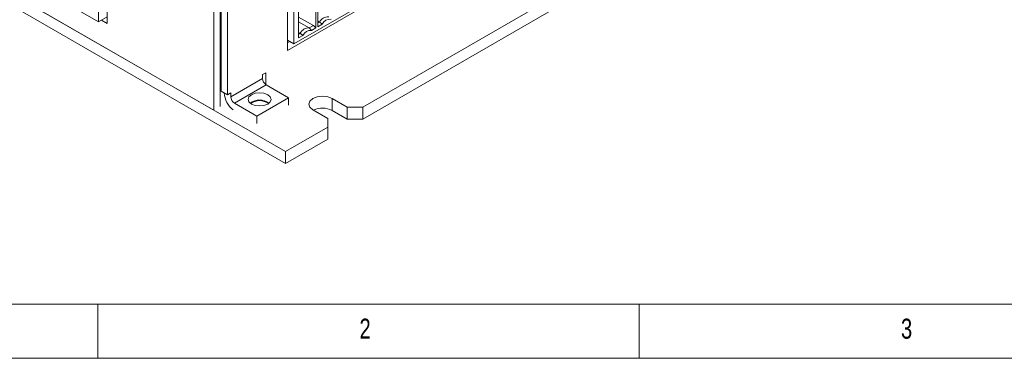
# Model space of a CAD drawing. Header units: inches. Extents: x 0.2 to 16.3, y 0.2 to 11.5.
# Tile 11 of 64: x 2.1 to 5.7, y 0.2 to 1.4. Entities that reach past the tile are written whole.
import ezdxf

# ---------------------------------------------------------------- set-up
doc = ezdxf.new("R2010")
doc.units = ezdxf.units.IN
doc.header["$MEASUREMENT"] = 0
doc.styles.add('SLDTEXTSTYLE0', font='TXT', dxfattribs={"width": 0.75})

msp = doc.modelspace()

# ---------------------------------------------------------------- linework, layer by layer
at = {"color": 7, "linetype": 'Continuous', "lineweight": 15}
for p, q in [((0.6877, 2.31), (3.0447, 0.9493)), ((0.6877, 2.2664), (3.0447, 0.9058)), ((2.7837, 1.0996), (0.9486, 2.159)), ((4.4212, 2.1083), (3.0517, 1.3177)), ((3.3252, 1.1112), (4.7299, 1.9222)), ((3.3252, 1.0677), (4.7299, 1.8787)), ((3.8082, 1.7646), (3.0753, 1.3415)), ((2.7837, 1.6527), (2.7837, 1.0996)), ((2.8073, 1.6663), (2.8073, 1.1136)), ((2.8106, 1.6663), (2.8106, 1.1698)), ((2.8342, 1.6527), (2.8342, 1.1562)), ((2.3965, 1.4157), (2.3965, 1.6198)), ((2.3649, 1.4214), (2.3649, 1.595)), ((2.1422, 1.55), (2.3649, 1.4214)), ((3.0517, 1.3177), (3.0517, 1.5082)), ((3.0753, 1.3415), (3.0753, 1.4893)), ((3.1552, 1.4976), (3.1552, 1.3997)), ((3.1626, 1.404), (3.1626, 1.5019)), ((2.3965, 1.4396), (2.3649, 1.4214)), ((3.0919, 1.3632), (3.0919, 1.4611)), ((3.0919, 1.4391), (3.1459, 1.408)), ((2.3757, 1.4277), (2.3965, 1.4157)), ((3.0919, 1.4219), (3.1309, 1.3993)), ((3.1459, 1.408), (3.1309, 1.3993)), ((3.1552, 1.3997), (3.1394, 1.3906)), ((3.1459, 1.408), (3.1552, 1.3997)), ((3.1626, 1.4241), (3.1682, 1.4209)), ((3.1626, 1.4176), (3.1682, 1.4209)), ((3.1784, 1.4131), (3.1626, 1.404)), ((3.0919, 1.3833), (3.0975, 1.38)), ((3.0919, 1.3768), (3.0975, 1.38)), ((3.1077, 1.3723), (3.0919, 1.3632)), ((3.0753, 1.3415), (3.0517, 1.355)), ((3.0605, 1.35), (3.0517, 1.3449)), ((2.8073, 1.3141), (2.8106, 1.316)), ((2.8073, 1.276), (2.8106, 1.2779)), ((2.961, 1.2294), (2.9728, 1.2362)), ((2.961, 1.2158), (2.961, 1.2294)), ((2.9728, 1.2362), (2.9728, 1.1933)), ((2.8455, 1.1491), (2.961, 1.2158)), ((2.8592, 1.1254), (2.9747, 1.1921)), ((3.0553, 1.1456), (2.9747, 1.1921)), ((2.8342, 1.1562), (2.8106, 1.1698)), ((2.8219, 1.1633), (2.8219, 1.1627)), ((2.8342, 1.1562), (2.8455, 1.1627)), ((2.8455, 1.1627), (2.8455, 1.1491)), ((2.9398, 1.0789), (3.0553, 1.1456)), ((3.0553, 1.1187), (3.0553, 1.1456)), ((2.8592, 1.1254), (2.9398, 1.0789)), ((3.2144, 1.1425), (3.2686, 1.1112)), ((3.2144, 1.1425), (3.2144, 1.099)), ((3.2686, 1.1112), (3.3252, 1.1112)), ((3.2686, 1.1112), (3.2686, 1.0677)), ((3.3252, 1.0677), (3.3252, 1.1112)), ((2.9398, 1.0789), (2.9398, 1.052)), ((3.1979, 1.0704), (3.1437, 1.1017)), ((3.2144, 1.099), (3.2686, 1.0677)), ((3.1979, 1.0378), (3.1979, 1.0704)), ((3.2686, 1.0677), (3.3252, 1.0677)), ((3.0447, 0.9493), (3.1979, 1.0378)), ((3.1979, 1.0378), (3.1979, 0.9942)), ((3.0447, 0.9058), (3.1979, 0.9942)), ((3.0447, 0.9058), (3.0447, 0.9493))]:
    msp.add_line(p, q, dxfattribs=at)
at = {"color": 7, "linetype": 'Continuous', "lineweight": 0}
for p, q in [((0.3937, 0.3937), (8.9685, 0.3937)), ((2.3622, 0.1969), (2.3622, 0.3937)), ((4.3307, 0.3937), (4.3307, 0.1969)), ((0.1969, 0.1969), (16.3386, 0.1969))]:
    msp.add_line(p, q, dxfattribs=at)
at = {"color": 7, "linetype": 'Continuous', "lineweight": 15, "flags": 128}
for points in [[(2.9799, 1.1224), (2.9663, 1.1172), (2.9504, 1.1154), (2.9345, 1.1172), (2.9209, 1.1224), (2.9119, 1.1302), (2.9087, 1.1394), (2.9119, 1.1486), (2.9209, 1.1565), (2.9345, 1.1617), (2.9504, 1.1635), (2.9663, 1.1617), (2.9799, 1.1565), (2.9889, 1.1486), (2.9921, 1.1394), (2.9889, 1.1302), (2.9799, 1.1224)], [(3.1437, 1.1017), (3.1328, 1.1111), (3.129, 1.1221), (3.1328, 1.1332), (3.1437, 1.1425), (3.1599, 1.1488), (3.179, 1.151), (3.1982, 1.1488), (3.2144, 1.1425)]]:
    msp.add_lwpolyline(points, dxfattribs=at)
at = {"color": 7, "linetype": 'Continuous', "lineweight": 15}
for centre, radius, start, end in [((3.1998, 1.4048), 0.0354, 86.9896, 153.0051), ((3.1291, 1.364), 0.0354, 86.9895, 153.0051), ((3.2074, 1.3994), 0.0321, 85.2363, 154.7583), ((3.1367, 1.3586), 0.0321, 85.2362, 154.7584), ((2.9907, 1.2171), 0.0297, 182.6057, 237.3944), ((2.9039, 1.1668), 0.0821, 182.8493, 232.7868), ((2.8752, 1.1505), 0.0297, 182.6057, 237.3944), ((2.9504, 1.0792), 0.0579, 53.5918, 126.4082), ((2.9504, 1.0839), 0.0511, 51.4854, 128.5144), ((3.1789, 1.0301), 0.0775, 62.7437, 115.0433)]:
    msp.add_arc(centre, radius, start, end, dxfattribs=at)
for points in [[(3.1309, 1.3993), (3.1394, 1.3906)], [(3.1682, 1.4209), (3.1784, 1.4131)], [(3.0975, 1.38), (3.1077, 1.3723)]]:
    msp.add_open_spline(points, degree=1, dxfattribs=at)

# ---------------------------------------------------------------- texts
at = {"color": 7, "linetype": 'Continuous', "lineweight": 0, "char_height": 0.0729, "attachment_point": 1, "style": 'SLDTEXTSTYLE0'}
for s, insert in [('2', (3.3136, 0.3413)), ('3', (5.2822, 0.3413))]:
    msp.add_mtext(s, dxfattribs=dict(at, insert=insert))

doc.saveas('drawing.dxf')
